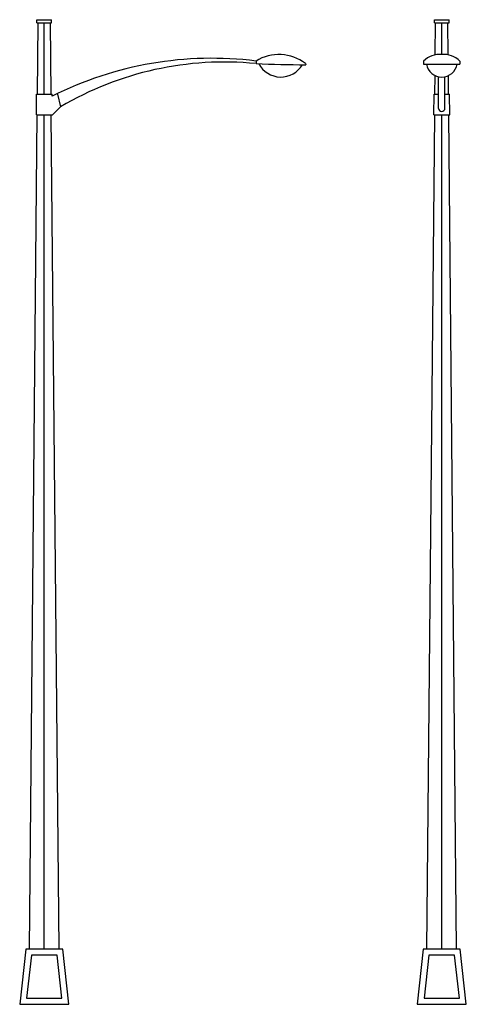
# Model space of a CAD drawing. Extents: x 35.88 to 39.51, y 36.21 to 44.24.
import ezdxf

# ---------------------------------------------------------------- set-up
doc = ezdxf.new("R2010")
doc.units = 0
doc.header["$MEASUREMENT"] = 0
doc.layers.get('0').update_dxf_attribs({"linetype": 'CONTINUOUS'})

msp = doc.modelspace()

# ---------------------------------------------------------------- linework, layer by layer
at = {"color": 0}
for p, q in [((36.016, 44.2393), (36.136, 44.2393)), ((36.016, 44.2143), (36.016, 44.2393)), ((36.136, 44.2143), (36.136, 44.2393)), ((39.2528, 44.2393), (39.3728, 44.2393)), ((39.2528, 44.2143), (39.2528, 44.2393)), ((39.3728, 44.2143), (39.3728, 44.2393)), ((36.016, 44.2143), (36.136, 44.2143)), ((36.0206, 43.6336), (36.026, 44.2143)), ((36.076, 43.6336), (36.076, 44.2143)), ((36.1314, 43.6336), (36.126, 44.2143)), ((39.2528, 44.2143), (39.3728, 44.2143)), ((39.2604, 43.9525), (39.2628, 44.2143)), ((39.3128, 43.9554), (39.3128, 44.2143)), ((39.3652, 43.9525), (39.3628, 44.2143)), ((37.8006, 43.9022), (37.8006, 43.8814)), ((39.1648, 43.9022), (39.1648, 43.8775)), ((39.4608, 43.9022), (39.4608, 43.8775)), ((38.2023, 43.8814), (38.2051, 43.8718)), ((39.1648, 43.8775), (39.4608, 43.8775)), ((39.2574, 43.6336), (39.2588, 43.7837)), ((39.2868, 43.5168), (39.2868, 43.7742)), ((39.3388, 43.5168), (39.3388, 43.7741)), ((39.3682, 43.6336), (39.3668, 43.7834)), ((36.0118, 43.4638), (36.0134, 43.6336)), ((36.0134, 43.6336), (36.1411, 43.6336)), ((36.1412, 43.6163), (36.1411, 43.6336)), ((36.1832, 43.6336), (36.2088, 43.529)), ((39.2494, 43.4638), (39.251, 43.6336)), ((39.251, 43.6336), (39.2868, 43.6336)), ((39.3388, 43.6336), (39.3761, 43.6336)), ((39.3776, 43.4638), (39.3761, 43.6336)), ((36.1426, 43.4638), (36.2088, 43.529)), ((35.956, 36.6643), (36.0191, 43.4638)), ((36.0118, 43.4638), (36.1426, 43.4638)), ((36.076, 36.6643), (36.076, 43.4638)), ((36.196, 36.6643), (36.133, 43.4638)), ((39.1928, 36.6643), (39.2558, 43.4638)), ((39.2494, 43.4638), (39.3776, 43.4638)), ((39.3128, 36.6643), (39.3128, 43.4638)), ((39.4328, 36.6643), (39.3698, 43.4638))]:
    msp.add_line(p, q, dxfattribs=at)
for points in [[(35.926, 36.6643), (35.876, 36.2143), (36.276, 36.2143), (36.226, 36.6643)], [(35.9708, 36.6143), (35.9319, 36.2643), (36.2202, 36.2643), (36.1813, 36.6143)], [(39.1628, 36.6643), (39.1128, 36.2143), (39.5128, 36.2143), (39.4628, 36.6643)], [(39.2075, 36.6143), (39.1687, 36.2643), (39.4569, 36.2643), (39.418, 36.6143)]]:
    msp.add_lwpolyline(points, close=True, dxfattribs=at)
for centre, radius, start, end in [((37.4412, 41.0292), 2.8954, 82.86819, 116.67849), ((37.9868, 43.6066), 0.3493, 51.89268, 122.20009), ((39.297, 43.767), 0.1891, 85.21288, 134.37165), ((39.3286, 43.767), 0.1891, 45.62835, 94.78712), ((37.5434, 41.2725), 2.6216, 84.36929, 120.60184), ((38.3603, 58.8248), 14.9538, 267.85511, 269.40516), ((38.0027, 43.9769), 0.2047, 208.20552, 329.24292), ((39.3132, 43.8981), 0.1266, 189.33749, 350.66251), ((39.3128, 43.5168), 0.026, 180, 0)]:
    msp.add_arc(centre, radius, start, end, dxfattribs=at)

doc.saveas('drawing.dxf')
